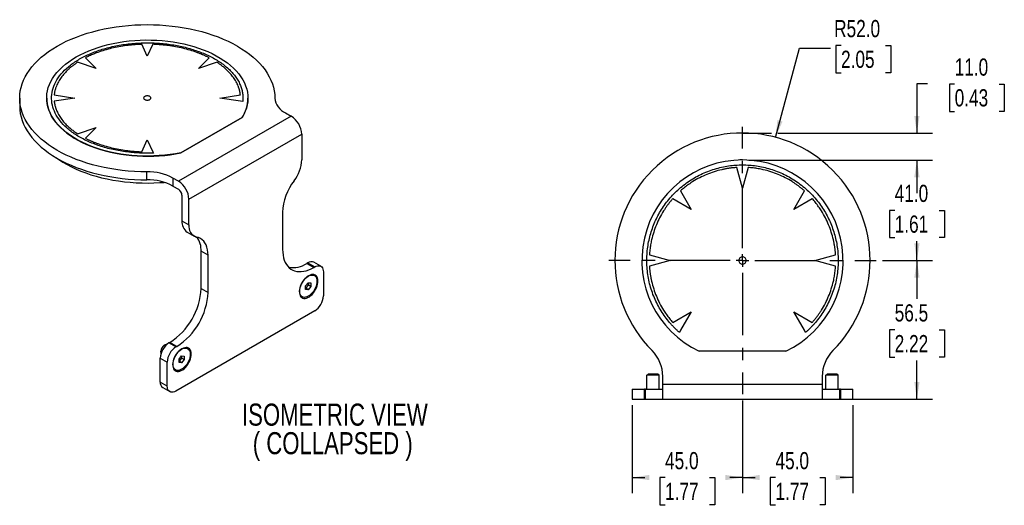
# Model space of a CAD drawing. Header units: millimetres. Extents: x 0 to 432, y 0 to 270.
# Tile 2 of 3: x 20 to 220, y 168 to 267. Entities that reach past the tile are written whole.
import ezdxf

# ---------------------------------------------------------------- set-up
doc = ezdxf.new("R2010")
doc.units = ezdxf.units.MM
doc.linetypes.add('CENTERX2', pattern=[20.32, 12.7, -2.54, 2.54, -2.54])
doc.layers.add('CENTER', color=40, linetype='CENTERX2')
doc.layers.add('DIMENSIONS', color=140, linetype='Continuous', lineweight=25)
doc.layers.add('TEXT', color=140, linetype='Continuous', lineweight=25)
doc.styles.add('SLDTEXTSTYLE0', font='TXT', dxfattribs={"width": 0.75})
doc.dimstyles.new('SLDDIMSTYLE1', dxfattribs={"dimtxt": 3.5, "dimasz": 3.5, "dimexe": 0, "dimexo": 0.0625, "dimgap": 0.875, "dimtad": 0, "dimtih": 1, "dimtoh": 1, "dimdec": 1, "dimlfac": 2, "dimrnd": 1e-09, "dimzin": 4, "dimdsep": 46, "dimtxsty": 'SLDTEXTSTYLE0', "dimsah": 1, "dimcen": 0.09, "dimadec": 0, "dimazin": 1, "dimtfac": 1, "dimtdec": 1, "dimtofl": 0, "dimtmove": 0, "dimatfit": 3, "dimfxl": 0, "dimfrac": 2, "dimtolj": 1, "dimtzin": 12, "dimarcsym": 0})
doc.dimstyles.new('SLDDIMSTYLE2', dxfattribs={"dimtxt": 3.5, "dimasz": 3.5, "dimexe": 0, "dimexo": 0.0625, "dimgap": 0.875, "dimtad": 0, "dimtih": 1, "dimtoh": 1, "dimdec": 1, "dimlfac": 2, "dimrnd": 1e-09, "dimzin": 4, "dimdsep": 46, "dimtxsty": 'SLDTEXTSTYLE0', "dimsah": 1, "dimcen": 0.09, "dimadec": 0, "dimazin": 1, "dimtfac": 1, "dimtdec": 1, "dimtmove": 0, "dimatfit": 0, "dimfxl": 0, "dimfrac": 2, "dimtolj": 1, "dimtzin": 12, "dimarcsym": 0})
doc.dimstyles.new('SLDDIMSTYLE3', dxfattribs={"dimtxt": 3.5, "dimasz": 3.5, "dimexe": 0, "dimexo": 0.0625, "dimgap": 0.875, "dimtad": 0, "dimtih": 1, "dimtoh": 1, "dimdec": 1, "dimlfac": 2, "dimrnd": 1e-09, "dimzin": 4, "dimdsep": 46, "dimtxsty": 'SLDTEXTSTYLE0', "dimsah": 1, "dimcen": 0, "dimadec": 0, "dimazin": 1, "dimtfac": 1, "dimtdec": 1, "dimtofl": 0, "dimtmove": 0, "dimatfit": 3, "dimfxl": 0, "dimfrac": 2, "dimtolj": 1, "dimtzin": 12, "dimarcsym": 0})
doc.dimstyles.new('SLDDIMSTYLE5', dxfattribs={"dimtxt": 3.5, "dimasz": 3.5, "dimexe": 0, "dimexo": 0.0625, "dimgap": 0.875, "dimtad": 0, "dimtih": 1, "dimtoh": 1, "dimdec": 1, "dimlfac": 2, "dimrnd": 1e-09, "dimzin": 12, "dimdsep": 46, "dimtxsty": 'SLDTEXTSTYLE0', "dimsah": 1, "dimcen": 0.09, "dimadec": 0, "dimazin": 3, "dimtfac": 1, "dimtdec": 1, "dimtofl": 0, "dimtmove": 0, "dimatfit": 3, "dimfxl": 0, "dimfrac": 2, "dimtolj": 1, "dimtzin": 12, "dimarcsym": 0})

# ---------------------------------------------------------------- blocks, each defined once
blk = doc.blocks.new('_D_15')
at = {"layer": 'DIMENSIONS'}
for p, q in [((168.25, 238.22), (205.7, 238.22)), ((202.52, 238.22), (202.52, 234.27)), ((197.99, 227.95), (196.93, 227.95)), ((196.93, 227.95), (196.93, 222.39)), ((207.05, 227.95), (208.11, 227.95)), ((208.11, 227.95), (208.11, 222.39)), ((196.93, 222.39), (197.99, 222.39)), ((202.52, 217.72), (202.52, 221.68)), ((208.11, 222.39), (207.05, 222.39)), ((195.52, 217.72), (205.7, 217.72))]:
    blk.add_line(p, q, dxfattribs=at)
for points in [[(202.52, 238.22), (201.98, 234.72), (203.06, 234.72)], [(202.52, 217.72), (203.06, 221.22), (201.98, 221.22)]]:
    blk.add_solid(points, dxfattribs=at)
at = {"layer": 'DIMENSIONS', "char_height": 3.5, "attachment_point": 1, "style": 'SLDTEXTSTYLE0'}
for s, insert in [('41.0', (197.99, 233.17)), ('1.61', (197.99, 226.9))]:
    blk.add_mtext(s, dxfattribs=dict(at, insert=insert))
blk = doc.blocks.new('_D_16')
at = {"layer": 'DIMENSIONS'}
for p, q in [((204.65, 253.72), (202.52, 253.72)), ((202.52, 253.72), (202.52, 243.72)), ((210.21, 253.7), (209.14, 253.7)), ((209.14, 253.7), (209.14, 248.14)), ((219.26, 253.7), (220.33, 253.7)), ((220.33, 253.7), (220.33, 248.14)), ((209.14, 248.14), (210.21, 248.14)), ((220.33, 248.14), (219.26, 248.14)), ((174.15, 243.72), (205.7, 243.72)), ((168.25, 238.22), (205.7, 238.22)), ((202.52, 238.22), (202.52, 231.49))]:
    blk.add_line(p, q, dxfattribs=at)
for points in [[(202.52, 243.72), (203.06, 247.22), (201.98, 247.22)], [(202.52, 238.22), (201.98, 234.72), (203.06, 234.72)]]:
    blk.add_solid(points, dxfattribs=at)
at = {"layer": 'DIMENSIONS', "char_height": 3.5, "attachment_point": 1, "style": 'SLDTEXTSTYLE0'}
for s, insert in [('11.0', (210.21, 258.92)), ('0.43', (210.21, 252.65))]:
    blk.add_mtext(s, dxfattribs=dict(at, insert=insert))
blk = doc.blocks.new('_D_17')
at = {"layer": 'DIMENSIONS'}
for p, q in [((173.71, 242.84), (178.58, 261.03)), ((178.58, 261.03), (184.93, 261.03)), ((187.06, 261.55), (186, 261.55)), ((186, 261.55), (186, 255.99)), ((196.12, 261.55), (197.18, 261.55)), ((197.18, 261.55), (197.18, 255.99)), ((186, 255.99), (187.06, 255.99)), ((197.18, 255.99), (196.12, 255.99))]:
    blk.add_line(p, q, dxfattribs=at)
blk.add_solid([(173.71, 242.84), (175.13, 246.08), (174.09, 246.36)], dxfattribs=at)
at = {"layer": 'DIMENSIONS', "char_height": 3.5, "attachment_point": 1, "style": 'SLDTEXTSTYLE0'}
for s, insert in [('R52.0', (185.65, 266.77)), ('2.05', (187.06, 260.51))]:
    blk.add_mtext(s, dxfattribs=dict(at, insert=insert))
blk = doc.blocks.new('_D_18')
at = {"layer": 'DIMENSIONS'}
for p, q in [((195.52, 217.72), (205.7, 217.72)), ((202.52, 217.72), (202.52, 209.89)), ((197.99, 203.57), (196.93, 203.57)), ((196.93, 203.57), (196.93, 198.02)), ((207.05, 203.57), (208.11, 203.57)), ((208.11, 203.57), (208.11, 198.02)), ((196.93, 198.02), (197.99, 198.02)), ((202.52, 189.47), (202.52, 197.31)), ((208.11, 198.02), (207.05, 198.02)), ((188.25, 189.47), (205.7, 189.47))]:
    blk.add_line(p, q, dxfattribs=at)
for points in [[(202.52, 217.72), (201.98, 214.22), (203.06, 214.22)], [(202.52, 189.47), (203.06, 192.97), (201.98, 192.97)]]:
    blk.add_solid(points, dxfattribs=at)
at = {"layer": 'DIMENSIONS', "char_height": 3.5, "attachment_point": 1, "style": 'SLDTEXTSTYLE0'}
for s, insert in [('56.5', (197.99, 208.8)), ('2.22', (197.99, 202.53))]:
    blk.add_mtext(s, dxfattribs=dict(at, insert=insert))
blk = doc.blocks.new('_D_19')
at = {"layer": 'DIMENSIONS'}
for p, q in [((166.98, 189.18), (166.98, 170.3)), ((189.48, 188.2), (189.48, 170.3)), ((166.98, 173.47), (169.57, 173.47)), ((173.7, 173.45), (172.63, 173.45)), ((172.63, 173.45), (172.63, 167.89)), ((182.75, 173.45), (183.82, 173.45)), ((183.82, 173.45), (183.82, 167.89)), ((189.48, 173.47), (186.89, 173.47)), ((172.63, 167.89), (173.7, 167.89)), ((183.82, 167.89), (182.75, 167.89))]:
    blk.add_line(p, q, dxfattribs=at)
for points in [[(166.98, 173.47), (170.48, 172.94), (170.48, 174.01)], [(189.48, 173.47), (185.98, 174.01), (185.98, 172.94)]]:
    blk.add_solid(points, dxfattribs=at)
at = {"layer": 'DIMENSIONS', "char_height": 3.5, "attachment_point": 1, "style": 'SLDTEXTSTYLE0'}
for s, insert in [('45.0', (173.7, 178.67)), ('1.77', (173.7, 172.4))]:
    blk.add_mtext(s, dxfattribs=dict(at, insert=insert))
blk = doc.blocks.new('_D_20')
at = {"layer": 'DIMENSIONS'}
for p, q in [((166.98, 189.18), (166.98, 170.3)), ((144.48, 188.2), (144.48, 170.3)), ((144.48, 173.47), (147.07, 173.47)), ((151.2, 173.45), (150.13, 173.45)), ((150.13, 173.45), (150.13, 167.89)), ((160.25, 173.45), (161.32, 173.45)), ((161.32, 173.45), (161.32, 167.89)), ((166.98, 173.47), (164.39, 173.47)), ((150.13, 167.89), (151.2, 167.89)), ((161.32, 167.89), (160.25, 167.89))]:
    blk.add_line(p, q, dxfattribs=at)
for points in [[(144.48, 173.47), (147.98, 172.94), (147.98, 174.01)], [(166.98, 173.47), (163.48, 174.01), (163.48, 172.94)]]:
    blk.add_solid(points, dxfattribs=at)
at = {"layer": 'DIMENSIONS', "char_height": 3.5, "attachment_point": 1, "style": 'SLDTEXTSTYLE0'}
for s, insert in [('45.0', (151.2, 178.67)), ('1.77', (151.2, 172.4))]:
    blk.add_mtext(s, dxfattribs=dict(at, insert=insert))
blk = doc.blocks.new('SW_CENTERMARKSYMBOL_4')
at = {"layer": 'CENTER', "color": 0}
for p, q in [((0, 2.54), (0, 27.27)), ((-2.54, 0), (-27.27, 0)), ((0, 0), (-1.27, 0)), ((0, 0), (0, 1.27)), ((0, 0), (0, -1.27)), ((0, 0), (1.27, 0)), ((2.54, 0), (27.27, 0)), ((0, -2.54), (0, -27.27))]:
    blk.add_line(p, q, dxfattribs=at)
blk = doc.blocks.new('SW_NOTE_0_6')
at = {"layer": 'TEXT', "color": 0, "char_height": 4.5, "attachment_point": 2, "style": 'SLDTEXTSTYLE0'}
for s, insert in [('ISOMETRIC VIEW', (23.41, 5.8)), ('( COLLAPSED )', (22.98, -0.02))]:
    blk.add_mtext(s, dxfattribs=dict(at, insert=insert))

msp = doc.modelspace()

# ---------------------------------------------------------------- linework, layer by layer
for p, q in [((45.685, 259.375), (44.555, 261.809)), ((46.814, 261.809), (45.685, 259.375)), ((33.072, 259.063), (35.255, 256.881)), ((56.114, 256.881), (58.297, 259.063)), ((35.255, 256.881), (31.474, 258.141)), ((59.895, 258.141), (56.114, 256.881)), ((19.685, 250.819), (19.685, 249.186)), ((25.185, 250.86), (25.185, 250.819)), ((26.718, 251.512), (30.935, 250.86)), ((30.935, 250.86), (26.718, 250.208)), ((60.435, 250.86), (64.651, 251.512)), ((64.651, 250.208), (60.435, 250.86)), ((66.185, 250.819), (66.185, 250.86)), ((65.144, 250.131), (64.651, 250.208)), ((75.029, 247.145), (52.048, 233.879)), ((65.011, 246.913), (52.521, 239.703)), ((52.521, 239.662), (65.011, 246.872)), ((65.011, 246.872), (65.011, 246.913)), ((73.881, 247.808), (75.029, 247.145)), ((31.474, 243.579), (35.255, 244.839)), ((35.255, 244.839), (33.072, 242.656)), ((54.17, 230.204), (77.151, 243.471)), ((77.151, 243.471), (77.151, 238.268)), ((44.555, 239.911), (45.685, 242.345)), ((45.685, 242.345), (46.814, 239.911)), ((46.814, 239.911), (46.946, 239.626)), ((52.521, 239.703), (52.521, 239.662)), ((45.616, 234.176), (45.616, 235.81)), ((166.977, 232.475), (165.847, 236.691)), ((168.106, 236.691), (166.977, 232.475)), ((52.048, 233.879), (50.9, 234.541)), ((50.9, 234.541), (50.9, 232.908)), ((50.9, 232.908), (52.048, 232.245)), ((52.756, 231.021), (52.756, 225.817)), ((154.364, 231.935), (156.547, 228.155)), ((177.406, 228.155), (179.589, 231.935)), ((54.17, 225.001), (54.17, 230.204)), ((156.547, 228.155), (152.766, 230.337)), ((181.187, 230.337), (177.406, 228.155)), ((73.262, 227.566), (73.262, 219.996)), ((52.756, 225.817), (54.17, 225.001)), ((53.791, 223.528), (55.206, 222.712)), ((58.059, 218.79), (56.645, 219.606)), ((56.645, 212.036), (56.645, 219.606)), ((58.059, 211.219), (58.059, 218.79)), ((148.01, 218.855), (152.227, 217.725)), ((181.727, 217.725), (185.943, 218.855)), ((78.388, 217.239), (78.211, 217.137)), ((78.211, 217.137), (79.626, 216.321)), ((78.388, 217.239), (79.802, 216.423)), ((81.052, 216.547), (79.638, 217.363)), ((152.227, 217.725), (148.01, 216.595)), ((185.943, 216.595), (181.727, 217.725)), ((79.626, 216.321), (79.802, 216.423)), ((81.57, 215.402), (81.57, 210.503)), ((77.958, 212.531), (78.494, 213.198)), ((78.5, 212.741), (77.964, 212.075)), ((78.494, 213.198), (79.03, 213.15)), ((78.5, 213.197), (78.5, 212.741)), ((79.03, 212.435), (78.5, 212.741)), ((79.03, 213.15), (79.03, 212.435)), ((79.744, 214.648), (79.691, 214.679)), ((56.645, 212.036), (58.059, 211.219)), ((76.727, 211.463), (76.677, 211.491)), ((77.958, 211.816), (77.958, 212.531)), ((77.964, 212.075), (77.958, 212.075)), ((78.494, 211.769), (77.958, 211.816)), ((78.494, 211.769), (77.964, 212.075)), ((79.03, 212.435), (78.494, 211.769)), ((77.191, 210.349), (77.244, 210.318)), ((79.802, 207.441), (51.518, 191.113)), ((152.766, 205.112), (156.547, 207.295)), ((156.547, 207.295), (154.364, 203.515)), ((179.589, 203.515), (177.406, 207.295)), ((177.406, 207.295), (181.187, 205.112)), ((154.364, 203.515), (154.109, 203.073)), ((179.844, 203.073), (179.589, 203.515)), ((50.281, 201.013), (50.104, 200.911)), ((51.518, 200.095), (50.104, 200.911)), ((51.695, 200.197), (50.281, 201.013)), ((48.442, 199.012), (48.442, 199.216)), ((48.551, 198.949), (48.442, 199.012)), ((49.326, 200.543), (49.149, 200.441)), ((51.518, 200.095), (51.695, 200.197)), ((53.935, 199.749), (53.882, 199.779)), ((175.808, 199.225), (158.145, 199.225)), ((48.336, 197.849), (49.75, 197.033)), ((48.336, 192.95), (48.336, 197.849)), ((49.75, 192.133), (49.75, 197.033)), ((52.149, 197.632), (52.685, 198.298)), ((52.149, 196.917), (52.149, 197.632)), ((52.155, 197.175), (52.149, 197.176)), ((52.685, 196.869), (52.149, 196.917)), ((52.69, 197.842), (52.155, 197.175)), ((52.685, 196.869), (52.155, 197.175)), ((52.685, 198.298), (53.221, 198.25)), ((53.221, 197.536), (52.685, 196.869)), ((52.69, 198.298), (52.69, 197.842)), ((53.221, 197.536), (52.69, 197.842)), ((53.221, 198.25), (53.221, 197.536)), ((50.917, 196.563), (50.868, 196.592)), ((51.382, 195.449), (51.435, 195.418)), ((49.75, 192.133), (48.336, 192.95)), ((147.477, 194.325), (147.727, 194.575)), ((149.977, 194.325), (147.477, 194.325)), ((147.477, 191.475), (147.477, 194.325)), ((149.727, 194.575), (147.727, 194.575)), ((149.977, 194.325), (149.727, 194.575)), ((149.977, 191.475), (149.977, 194.325)), ((150.727, 192.475), (150.727, 194.099)), ((183.227, 194.099), (183.227, 192.475)), ((183.977, 194.325), (184.227, 194.575)), ((186.477, 194.325), (183.977, 194.325)), ((183.977, 191.475), (183.977, 194.325)), ((186.227, 194.575), (184.227, 194.575)), ((186.477, 194.325), (186.227, 194.575)), ((186.477, 191.475), (186.477, 194.325)), ((48.854, 191.805), (50.268, 190.989)), ((144.477, 191.475), (144.477, 189.475)), ((144.477, 191.475), (146.977, 191.475)), ((146.977, 189.475), (146.977, 191.475)), ((147.227, 191.475), (146.977, 191.475)), ((147.227, 189.475), (147.227, 191.475)), ((147.227, 191.475), (150.727, 191.475)), ((183.227, 192.475), (150.727, 192.475)), ((150.727, 189.475), (150.727, 192.475)), ((183.227, 192.475), (183.227, 189.475)), ((183.227, 191.475), (186.727, 191.475)), ((186.727, 191.475), (186.727, 189.475)), ((186.977, 191.475), (186.727, 191.475)), ((186.977, 191.475), (186.977, 189.475)), ((186.977, 191.475), (189.477, 191.475)), ((189.477, 189.475), (189.477, 191.475)), ((144.477, 189.475), (146.977, 189.475)), ((146.977, 189.475), (147.227, 189.475)), ((147.227, 189.475), (150.727, 189.475)), ((150.727, 189.475), (183.227, 189.475)), ((183.227, 189.475), (186.727, 189.475)), ((186.727, 189.475), (186.977, 189.475)), ((186.977, 189.475), (189.477, 189.475))]:
    msp.add_line(p, q)
at = {"flags": 128}
for points in [[(45.616, 235.81), (44.342, 235.83), (43.071, 235.886), (41.806, 235.977), (40.551, 236.105), (39.308, 236.268), (38.08, 236.466), (36.871, 236.698), (35.682, 236.965), (34.518, 237.264), (33.381, 237.597), (32.273, 237.961), (31.197, 238.355), (30.157, 238.78), (29.153, 239.234), (28.189, 239.716), (27.268, 240.224), (26.39, 240.758), (25.559, 241.316), (24.777, 241.897), (24.044, 242.499), (23.364, 243.122), (22.737, 243.762), (22.166, 244.42), (21.651, 245.093), (21.193, 245.78), (20.795, 246.479), (20.456, 247.189), (20.179, 247.907), (19.962, 248.632), (19.807, 249.362), (19.715, 250.096), (19.685, 250.832), (19.717, 251.568), (19.812, 252.302), (19.969, 253.032), (20.187, 253.757), (20.467, 254.475), (20.808, 255.184), (21.209, 255.882), (21.668, 256.569), (22.185, 257.242), (22.759, 257.899), (23.387, 258.539), (24.069, 259.161), (24.804, 259.762), (25.588, 260.342), (26.421, 260.899), (27.3, 261.432), (28.223, 261.94), (29.188, 262.42), (30.193, 262.873), (31.235, 263.297), (32.312, 263.691), (33.421, 264.054), (34.559, 264.385), (35.724, 264.683), (36.913, 264.949), (38.124, 265.18), (39.352, 265.376), (40.595, 265.538), (41.851, 265.664), (43.116, 265.755), (44.388, 265.81), (45.662, 265.828), (46.936, 265.811), (48.208, 265.758), (49.473, 265.668), (50.729, 265.543), (51.973, 265.383), (53.202, 265.187), (54.413, 264.957), (55.603, 264.693), (56.769, 264.396), (57.908, 264.066), (59.018, 263.704), (60.096, 263.312), (61.14, 262.889), (62.146, 262.437), (63.112, 261.957), (64.037, 261.451), (64.918, 260.919), (65.752, 260.362), (66.538, 259.783), (67.274, 259.182), (67.958, 258.561), (68.589, 257.922), (69.165, 257.265), (69.684, 256.593), (70.145, 255.907), (70.548, 255.209), (70.89, 254.5), (71.173, 253.783), (71.394, 253.058), (71.553, 252.328), (71.65, 251.594), (71.684, 250.858)], [(52.521, 239.703), (51.448, 239.503), (50.357, 239.337), (49.252, 239.206), (48.137, 239.11), (47.014, 239.05), (45.887, 239.026), (44.759, 239.037), (43.634, 239.085), (42.515, 239.168), (41.406, 239.286), (40.31, 239.439), (39.23, 239.627), (38.17, 239.849), (37.132, 240.104), (36.121, 240.392), (35.138, 240.712), (34.187, 241.062), (33.271, 241.442), (32.393, 241.85), (31.554, 242.286), (30.759, 242.747), (30.009, 243.234), (29.306, 243.743), (28.653, 244.274), (28.051, 244.824), (27.503, 245.393), (27.009, 245.979), (26.573, 246.579), (26.194, 247.192), (25.874, 247.817), (25.614, 248.45), (25.415, 249.091), (25.277, 249.737), (25.201, 250.387), (25.187, 251.038), (25.235, 251.689), (25.345, 252.337), (25.516, 252.98), (25.749, 253.617), (26.042, 254.246), (26.394, 254.864), (26.805, 255.471), (27.272, 256.063), (27.796, 256.64), (28.374, 257.199), (29.004, 257.739), (29.685, 258.258), (30.414, 258.755), (31.189, 259.228), (32.008, 259.676), (32.869, 260.096), (33.768, 260.489), (34.703, 260.853), (35.672, 261.187), (36.671, 261.489), (37.697, 261.759), (38.748, 261.996), (39.819, 262.199), (40.908, 262.369), (42.012, 262.503), (43.127, 262.602), (44.249, 262.665), (45.376, 262.693), (46.504, 262.685), (47.629, 262.641), (48.748, 262.561), (49.858, 262.446), (50.956, 262.296), (52.037, 262.112), (53.1, 261.893), (54.14, 261.641), (55.154, 261.356), (56.14, 261.039), (57.094, 260.692), (58.013, 260.315), (58.895, 259.909), (59.737, 259.476), (60.537, 259.017), (61.291, 258.533), (61.999, 258.026), (62.657, 257.497), (63.263, 256.948), (63.817, 256.381), (64.315, 255.797), (64.758, 255.198), (65.142, 254.586), (65.467, 253.962), (65.733, 253.33), (65.938, 252.689), (66.082, 252.044), (66.164, 251.394), (66.184, 250.743), (66.141, 250.093), (66.037, 249.444), (65.872, 248.8), (65.645, 248.162), (65.358, 247.533), (65.011, 246.913)], [(25.185, 250.819), (25.201, 250.346), (25.277, 249.697), (25.415, 249.05), (25.614, 248.409), (25.874, 247.776), (26.194, 247.152), (26.573, 246.538), (27.009, 245.938), (27.503, 245.352), (28.051, 244.783), (28.653, 244.233), (29.306, 243.702), (30.009, 243.193), (30.759, 242.707), (31.554, 242.245), (32.393, 241.809), (33.271, 241.401), (34.187, 241.021), (35.138, 240.671), (36.121, 240.351), (37.132, 240.064), (38.17, 239.808), (39.23, 239.586), (40.31, 239.399), (41.406, 239.245), (42.515, 239.127), (43.634, 239.044), (44.759, 238.997), (45.887, 238.985), (47.014, 239.009), (48.137, 239.07), (49.252, 239.165), (50.357, 239.296), (51.448, 239.462), (52.521, 239.662)], [(19.685, 249.186), (19.715, 248.463), (19.807, 247.729), (19.962, 246.999), (20.179, 246.274), (20.456, 245.556), (20.795, 244.846), (21.193, 244.147), (21.651, 243.46), (22.166, 242.787), (22.737, 242.129), (23.364, 241.488), (24.044, 240.866), (24.777, 240.264), (25.559, 239.683), (26.39, 239.125), (27.268, 238.591), (28.189, 238.083), (29.153, 237.601), (30.157, 237.147), (31.197, 236.722), (32.273, 236.327), (33.381, 235.963), (34.518, 235.631), (35.682, 235.332), (36.871, 235.065), (38.08, 234.833), (39.308, 234.635), (40.551, 234.472), (41.806, 234.344), (43.071, 234.252), (44.342, 234.196), (45.616, 234.176)], [(27.163, 238.652), (27.654, 238.31), (28.467, 237.79), (29.325, 237.295), (30.226, 236.826), (31.166, 236.384), (32.145, 235.97), (33.159, 235.586), (34.206, 235.232), (35.282, 234.909), (36.386, 234.618), (37.514, 234.361), (38.663, 234.137), (39.831, 233.947), (41.014, 233.792), (42.209, 233.671), (43.413, 233.587), (44.623, 233.537), (45.836, 233.524), (47.049, 233.546), (48.258, 233.604), (49.123, 233.668)], [(58.059, 218.79), (58.034, 219.372), (57.958, 219.92), (57.833, 220.428), (57.66, 220.891), (57.439, 221.305), (57.175, 221.665), (56.868, 221.97), (56.522, 222.214), (56.14, 222.397), (55.725, 222.517)], [(73.262, 219.996), (73.283, 219.401), (73.348, 218.836), (73.456, 218.304), (73.606, 217.809), (73.798, 217.353), (74.029, 216.941), (74.298, 216.575), (74.604, 216.257), (74.944, 215.989), (75.315, 215.775), (75.717, 215.614), (76.145, 215.508), (76.597, 215.458), (77.069, 215.464), (77.559, 215.526), (78.063, 215.644), (78.578, 215.816), (79.1, 216.042), (79.626, 216.321)], [(78.565, 214.626), (78.276, 214.434), (77.994, 214.195), (77.726, 213.915), (77.477, 213.601), (77.253, 213.259), (77.061, 212.898), (76.903, 212.526), (76.785, 212.153), (76.708, 211.786), (76.675, 211.435), (76.686, 211.107), (76.741, 210.811), (76.839, 210.552), (76.977, 210.338), (77.153, 210.174), (77.362, 210.062), (77.598, 210.007), (77.858, 210.008), (78.134, 210.067), (78.42, 210.181), (78.71, 210.348), (78.996, 210.564), (79.272, 210.825), (79.532, 211.123), (79.768, 211.452), (79.977, 211.804), (80.153, 212.171), (80.291, 212.545), (80.389, 212.916), (80.444, 213.276), (80.455, 213.617), (80.422, 213.93), (80.345, 214.208), (80.227, 214.445), (80.069, 214.635), (79.877, 214.773), (79.653, 214.857), (79.404, 214.884), (79.136, 214.854), (78.854, 214.768), (78.565, 214.626)], [(76.727, 211.463), (76.748, 211.794), (76.813, 212.143), (76.919, 212.501), (77.064, 212.857), (77.244, 213.205), (77.455, 213.535), (77.692, 213.839), (77.948, 214.109), (78.218, 214.34), (78.494, 214.524), (78.771, 214.659), (79.041, 214.74), (79.297, 214.765), (79.533, 214.734), (79.744, 214.648), (79.924, 214.509), (80.069, 214.319), (80.176, 214.084), (80.24, 213.81), (80.262, 213.504), (80.24, 213.172), (80.176, 212.823), (80.069, 212.466), (79.924, 212.109), (79.744, 211.761), (79.533, 211.431), (79.297, 211.128), (79.041, 210.857), (78.771, 210.626), (78.494, 210.442), (78.218, 210.307), (77.948, 210.226), (77.692, 210.201), (77.455, 210.232), (77.244, 210.318), (77.064, 210.458), (76.919, 210.647), (76.813, 210.882), (76.748, 211.156), (76.727, 211.463)], [(79.802, 216.423), (80.079, 216.557), (80.349, 216.638), (80.605, 216.664), (80.841, 216.633), (81.052, 216.546), (81.233, 216.407), (81.378, 216.217), (81.484, 215.983), (81.548, 215.709), (81.57, 215.402)], [(48.442, 199.012), (48.464, 198.798), (48.48, 198.739)], [(52.756, 199.727), (52.467, 199.535), (52.185, 199.296), (51.916, 199.016), (51.667, 198.701), (51.444, 198.359), (51.251, 197.999), (51.094, 197.627), (50.975, 197.253), (50.899, 196.887), (50.865, 196.535), (50.877, 196.208), (50.932, 195.911), (51.03, 195.653), (51.168, 195.439), (51.343, 195.274), (51.552, 195.163), (51.789, 195.107), (52.049, 195.109), (52.325, 195.167), (52.611, 195.281), (52.9, 195.449), (53.187, 195.665), (53.463, 195.925), (53.722, 196.223), (53.959, 196.552), (54.168, 196.905), (54.343, 197.272), (54.482, 197.646), (54.579, 198.017), (54.635, 198.377), (54.646, 198.718), (54.612, 199.031), (54.536, 199.309), (54.417, 199.546), (54.26, 199.735), (54.067, 199.874), (53.844, 199.958), (53.595, 199.985), (53.326, 199.955), (53.044, 199.868), (52.756, 199.727)], [(50.917, 196.563), (50.939, 196.895), (51.004, 197.244), (51.11, 197.601), (51.255, 197.958), (51.435, 198.305), (51.646, 198.635), (51.882, 198.939), (52.139, 199.21), (52.408, 199.44), (52.685, 199.625), (52.961, 199.759), (53.231, 199.84), (53.487, 199.866), (53.724, 199.835), (53.935, 199.749), (54.115, 199.609), (54.26, 199.42), (54.366, 199.185), (54.431, 198.911), (54.453, 198.604), (54.431, 198.272), (54.366, 197.923), (54.26, 197.566), (54.115, 197.209), (53.935, 196.862), (53.724, 196.532), (53.487, 196.228), (53.231, 195.958), (52.961, 195.727), (52.685, 195.542), (52.408, 195.408), (52.139, 195.327), (51.882, 195.301), (51.646, 195.332), (51.435, 195.419), (51.255, 195.558), (51.11, 195.748), (51.004, 195.982), (50.939, 196.256), (50.917, 196.563)], [(51.518, 191.113), (51.242, 190.978), (50.972, 190.897), (50.716, 190.872), (50.479, 190.903), (50.268, 190.989), (50.088, 191.129), (49.943, 191.318), (49.837, 191.553), (49.772, 191.827), (49.75, 192.133)]]:
    msp.add_lwpolyline(points, dxfattribs=at)
for centre, radius, start, end in [((58.751, 250.881), 7.433, 327.3616, 359.51869), ((75.443, 251.249), 3.779, 185.93314, 245.58778), ((72.578, 243.28), 4.577, 2.38686, 57.61314), ((166.977, 217.725), 26, 315.14997, 224.85003), ((69.58, 238.596), 7.578, 322.53935, 357.5163), ((166.977, 217.725), 20.5, 295.51946, 244.48054), ((45.816, 224.999), 10.813, 61.95172, 91.05616), ((45.816, 223.365), 10.813, 61.95172, 91.05616), ((49.597, 230.014), 4.577, 2.38686, 57.61314), ((84.589, 227.084), 11.338, 142.49368, 177.56198), ((51.22, 230.951), 1.537, 2.60548, 57.39452), ((55.299, 225.59), 2.554, 174.87928, 233.80854), ((56.407, 224.673), 2.261, 171.6466, 252.45895), ((52.512, 219.906), 4.144, 355.8486, 39.02618), ((75.418, 221.326), 5.035, 259.20516, 303.69869), ((79.119, 216.23), 1.246, 65.39271, 125.91774), ((42.856, 212.648), 13.803, 302.54391, 357.45609), ((44.27, 211.832), 13.803, 302.54391, 357.45609), ((77.76, 210.662), 3.814, 302.38686, 357.61314), ((52.147, 197.69), 3.814, 122.38686, 177.61314), ((50.057, 199.077), 1.616, 101.06246, 182.28245), ((49.961, 199.156), 1.52, 122.28926, 177.71611), ((53.561, 196.874), 3.814, 122.38686, 177.61314), ((143.227, 194.099), 7.5, 0, 44.85003), ((190.727, 194.099), 7.5, 135.14997, 180), ((49.555, 192.812), 1.227, 173.54907, 235.13875)]:
    msp.add_arc(centre, radius, start, end)
for points, knots in [([(46.946, 239.626), (46.842, 239.623), (46.632, 239.615), (46.317, 239.608), (46.003, 239.604), (45.689, 239.602), (45.374, 239.604), (45.06, 239.608), (44.746, 239.615), (44.431, 239.625), (43.735, 239.655), (42.659, 239.728), (41.209, 239.892), (39.772, 240.121), (38.354, 240.416), (36.973, 240.776), (35.197, 241.338), (33.137, 242.184), (30.991, 243.393), (29.229, 244.744), (27.857, 246.201), (26.866, 247.757), (26.27, 249.413), (26.113, 251.142), (26.422, 252.885), (27.197, 254.579), (28.4, 256.165), (29.969, 257.593), (31.847, 258.848), (34.02, 259.932), (36.495, 260.838), (39.242, 261.532), (42.176, 261.98), (45.195, 262.158), (48.19, 262.067), (51.059, 261.724), (53.754, 261.151), (56.278, 260.36), (58.619, 259.342), (60.713, 258.103), (62.179, 256.914), (63.153, 255.889), (63.775, 255.092), (64.287, 254.273), (64.683, 253.444), (64.967, 252.606), (65.104, 251.937), (65.162, 251.438), (65.183, 251.112), (65.187, 250.785), (65.176, 250.458), (65.154, 250.24), (65.144, 250.131)], [0, 0, 0, 0, 0.00333864, 0.00667431, 0.01000788, 0.0133402, 0.01667216, 0.02000462, 0.02333846, 0.02667453, 0.03001371, 0.04554294, 0.06107494, 0.0769764, 0.09288069, 0.10897502, 0.12507223, 0.15723927, 0.18902141, 0.22006065, 0.25004827, 0.28003589, 0.31107513, 0.34285727, 0.37502432, 0.40719136, 0.4389735, 0.47001274, 0.50000036, 0.52998798, 0.56102722, 0.59280936, 0.6249764, 0.65714345, 0.68892559, 0.71996483, 0.74995245, 0.77994007, 0.81097931, 0.84276144, 0.87492849, 0.89102283, 0.90712003, 0.92302149, 0.93892578, 0.95445501, 0.96998701, 0.97599424, 0.98199409, 0.98799161, 0.99399189, 1, 1, 1, 1]), ([(44.555, 261.809), (44.45, 261.805), (44.241, 261.797), (43.927, 261.782), (43.615, 261.764), (43.303, 261.742), (42.991, 261.718), (42.681, 261.691), (42.371, 261.661), (42.062, 261.628), (41.754, 261.592), (41.03, 261.5), (39.903, 261.322), (38.405, 261.005), (36.958, 260.618), (35.882, 260.263), (35.143, 259.987), (34.711, 259.816), (34.288, 259.638), (33.873, 259.453), (33.467, 259.262), (33.204, 259.13), (33.072, 259.063)], [0, 0, 0, 0, 0.0248679, 0.049709, 0.0745301, 0.099338, 0.1241395, 0.1489415, 0.1737506, 0.1985738, 0.2234179, 0.2482896, 0.3741355, 0.5000025, 0.6258484, 0.7517154, 0.7931458, 0.8345143, 0.8758524, 0.9171917, 0.9585638, 1, 1, 1, 1]), ([(58.297, 259.063), (58.218, 259.103), (58.061, 259.183), (57.82, 259.3), (57.577, 259.415), (57.33, 259.527), (57.08, 259.637), (56.827, 259.745), (56.572, 259.85), (56.312, 259.952), (56.05, 260.053), (55.426, 260.283), (54.411, 260.618), (52.964, 261.005), (51.466, 261.322), (50.271, 261.51), (49.41, 261.617), (48.895, 261.672), (48.378, 261.719), (47.859, 261.758), (47.337, 261.788), (46.989, 261.802), (46.814, 261.809)], [0, 0, 0, 0, 0.0248679, 0.049709, 0.0745301, 0.099338, 0.1241395, 0.1489415, 0.1737506, 0.1985738, 0.2234179, 0.2482896, 0.3741355, 0.5000025, 0.6258484, 0.7517154, 0.7931458, 0.8345143, 0.8758524, 0.9171917, 0.9585638, 1, 1, 1, 1]), ([(31.474, 258.141), (31.405, 258.095), (31.267, 258.004), (31.064, 257.865), (30.865, 257.725), (30.671, 257.583), (30.48, 257.438), (30.294, 257.293), (30.112, 257.145), (29.934, 256.995), (29.76, 256.844), (29.361, 256.483), (28.782, 255.898), (28.11, 255.062), (27.562, 254.197), (27.236, 253.508), (27.051, 253.011), (26.955, 252.713), (26.874, 252.415), (26.807, 252.115), (26.753, 251.814), (26.73, 251.613), (26.718, 251.512)], [0, 0, 0, 0, 0.0248679, 0.049709, 0.0745301, 0.099338, 0.1241395, 0.1489415, 0.1737506, 0.1985738, 0.2234179, 0.2482896, 0.3741355, 0.5000025, 0.6258484, 0.7517154, 0.7931458, 0.8345143, 0.8758524, 0.9171917, 0.9585638, 1, 1, 1, 1]), ([(64.651, 251.512), (64.644, 251.572), (64.631, 251.693), (64.604, 251.874), (64.572, 252.055), (64.536, 252.235), (64.494, 252.414), (64.447, 252.594), (64.394, 252.773), (64.337, 252.951), (64.274, 253.129), (64.115, 253.547), (63.807, 254.197), (63.259, 255.062), (62.587, 255.897), (61.973, 256.518), (61.495, 256.945), (61.198, 257.195), (60.89, 257.439), (60.57, 257.678), (60.24, 257.913), (60.01, 258.065), (59.895, 258.141)], [0, 0, 0, 0, 0.0248679, 0.049709, 0.0745301, 0.099338, 0.1241395, 0.1489415, 0.1737506, 0.1985738, 0.2234179, 0.2482896, 0.3741355, 0.5000025, 0.6258484, 0.7517154, 0.7931458, 0.8345143, 0.8758524, 0.9171917, 0.9585638, 1, 1, 1, 1]), ([(45.154, 250.554), (45.088, 250.592), (44.975, 250.687), (44.913, 250.86), (44.975, 251.032), (45.141, 251.173), (45.386, 251.269), (45.685, 251.305), (45.983, 251.269), (46.228, 251.173), (46.394, 251.032), (46.456, 250.86), (46.394, 250.687), (46.228, 250.546), (45.983, 250.45), (45.685, 250.415), (45.386, 250.45), (45.221, 250.515), (45.154, 250.554)], [0, 0, 0, 0, 0.0600271, 0.125, 0.1899729, 0.25, 0.3100271, 0.375, 0.4399729, 0.5, 0.5600271, 0.625, 0.6899729, 0.75, 0.8100271, 0.875, 0.9399729, 1, 1, 1, 1]), ([(26.718, 250.208), (26.725, 250.147), (26.738, 250.026), (26.765, 249.845), (26.797, 249.665), (26.833, 249.485), (26.875, 249.305), (26.922, 249.126), (26.975, 248.947), (27.032, 248.769), (27.095, 248.591), (27.254, 248.173), (27.562, 247.522), (28.11, 246.658), (28.782, 245.822), (29.396, 245.201), (29.874, 244.774), (30.171, 244.525), (30.479, 244.281), (30.799, 244.041), (31.129, 243.807), (31.359, 243.655), (31.474, 243.579)], [0, 0, 0, 0, 0.0248679, 0.049709, 0.0745301, 0.099338, 0.1241395, 0.1489415, 0.1737506, 0.1985738, 0.2234179, 0.2482896, 0.3741355, 0.5000025, 0.6258484, 0.7517154, 0.7931458, 0.8345143, 0.8758524, 0.9171917, 0.9585638, 1, 1, 1, 1]), ([(33.072, 242.656), (33.151, 242.616), (33.308, 242.537), (33.549, 242.42), (33.792, 242.305), (34.039, 242.192), (34.289, 242.083), (34.542, 241.975), (34.798, 241.87), (35.057, 241.767), (35.319, 241.667), (35.943, 241.437), (36.958, 241.102), (38.405, 240.714), (39.903, 240.398), (41.098, 240.209), (41.959, 240.103), (42.474, 240.048), (42.991, 240.001), (43.51, 239.962), (44.032, 239.931), (44.38, 239.918), (44.555, 239.911)], [0, 0, 0, 0, 0.02486791, 0.04970903, 0.07453014, 0.09933804, 0.12413954, 0.14894147, 0.17375063, 0.19857384, 0.2234179, 0.24828958, 0.37413548, 0.50000247, 0.62584837, 0.75171535, 0.79314577, 0.83451429, 0.87585243, 0.91719173, 0.95856376, 1, 1, 1, 1]), ([(154.109, 203.073), (154.031, 203.143), (153.873, 203.282), (153.642, 203.495), (153.414, 203.712), (153.19, 203.933), (152.97, 204.157), (152.753, 204.384), (152.539, 204.616), (152.33, 204.85), (151.873, 205.378), (151.203, 206.229), (150.378, 207.456), (149.642, 208.752), (149.001, 210.116), (148.465, 211.532), (147.898, 213.477), (147.477, 215.97), (147.441, 218.969), (147.849, 221.87), (148.665, 224.624), (149.87, 227.232), (151.477, 229.681), (153.483, 231.91), (155.837, 233.826), (158.46, 235.353), (161.253, 236.445), (164.112, 237.085), (166.977, 237.293), (169.841, 237.085), (172.7, 236.445), (175.494, 235.353), (178.116, 233.826), (180.47, 231.91), (182.476, 229.681), (184.084, 227.232), (185.289, 224.624), (186.104, 221.87), (186.512, 218.969), (186.476, 215.97), (186.055, 213.477), (185.488, 211.533), (184.952, 210.117), (184.311, 208.752), (183.576, 207.456), (182.751, 206.229), (182.028, 205.313), (181.458, 204.661), (181.072, 204.246), (180.675, 203.843), (180.267, 203.45), (179.985, 203.199), (179.844, 203.073)], [0, 0, 0, 0, 0.00333864, 0.00667431, 0.01000788, 0.0133402, 0.01667216, 0.02000462, 0.02333846, 0.02667453, 0.03001371, 0.04554294, 0.06107494, 0.0769764, 0.09288069, 0.10897502, 0.12507223, 0.15723927, 0.18902141, 0.22006065, 0.25004827, 0.28003589, 0.31107513, 0.34285727, 0.37502432, 0.40719136, 0.4389735, 0.47001274, 0.50000036, 0.52998798, 0.56102722, 0.59280936, 0.6249764, 0.65714345, 0.68892559, 0.71996483, 0.74995245, 0.77994007, 0.81097931, 0.84276144, 0.87492849, 0.89102283, 0.90712003, 0.92302149, 0.93892578, 0.95445501, 0.96998701, 0.97599424, 0.98199409, 0.98799161, 0.99399189, 1, 1, 1, 1]), ([(165.847, 236.691), (165.742, 236.684), (165.533, 236.671), (165.219, 236.644), (164.907, 236.613), (164.595, 236.576), (164.283, 236.534), (163.973, 236.487), (163.663, 236.435), (163.354, 236.377), (163.046, 236.315), (162.322, 236.155), (161.195, 235.847), (159.697, 235.299), (158.25, 234.628), (157.174, 234.014), (156.435, 233.535), (156.003, 233.239), (155.58, 232.931), (155.165, 232.611), (154.759, 232.28), (154.496, 232.05), (154.364, 231.935)], [0, 0, 0, 0, 0.0248679, 0.049709, 0.0745301, 0.099338, 0.1241395, 0.1489415, 0.1737506, 0.1985738, 0.2234179, 0.2482896, 0.3741355, 0.5000025, 0.6258484, 0.7517154, 0.7931458, 0.8345143, 0.8758524, 0.9171917, 0.9585638, 1, 1, 1, 1]), ([(179.589, 231.935), (179.51, 232.004), (179.353, 232.143), (179.112, 232.345), (178.869, 232.544), (178.622, 232.739), (178.372, 232.929), (178.12, 233.115), (177.864, 233.297), (177.604, 233.475), (177.342, 233.649), (176.718, 234.048), (175.703, 234.628), (174.256, 235.299), (172.758, 235.847), (171.563, 236.174), (170.702, 236.358), (170.187, 236.454), (169.67, 236.536), (169.151, 236.602), (168.629, 236.656), (168.281, 236.679), (168.106, 236.691)], [0, 0, 0, 0, 0.0248679, 0.049709, 0.0745301, 0.099338, 0.1241395, 0.1489415, 0.1737506, 0.1985738, 0.2234179, 0.2482896, 0.3741355, 0.5000025, 0.6258484, 0.7517154, 0.7931458, 0.8345143, 0.8758524, 0.9171917, 0.9585638, 1, 1, 1, 1]), ([(152.766, 230.337), (152.697, 230.258), (152.559, 230.101), (152.356, 229.86), (152.157, 229.617), (151.963, 229.37), (151.772, 229.121), (151.586, 228.868), (151.404, 228.612), (151.226, 228.353), (151.052, 228.09), (150.653, 227.466), (150.074, 226.451), (149.402, 225.004), (148.854, 223.506), (148.528, 222.312), (148.343, 221.45), (148.247, 220.935), (148.166, 220.418), (148.099, 219.899), (148.046, 219.378), (148.022, 219.029), (148.01, 218.855)], [0, 0, 0, 0, 0.0248679, 0.049709, 0.0745301, 0.099338, 0.1241395, 0.1489415, 0.1737506, 0.1985738, 0.2234179, 0.2482896, 0.3741355, 0.5000025, 0.6258484, 0.7517154, 0.7931458, 0.8345143, 0.8758524, 0.9171917, 0.9585638, 1, 1, 1, 1]), ([(185.943, 218.855), (185.936, 218.959), (185.923, 219.169), (185.896, 219.482), (185.864, 219.795), (185.828, 220.107), (185.786, 220.418), (185.739, 220.728), (185.686, 221.038), (185.629, 221.347), (185.566, 221.655), (185.407, 222.379), (185.099, 223.506), (184.551, 225.004), (183.879, 226.451), (183.265, 227.527), (182.787, 228.266), (182.49, 228.698), (182.182, 229.121), (181.862, 229.536), (181.532, 229.942), (181.302, 230.205), (181.187, 230.337)], [0, 0, 0, 0, 0.0248679, 0.049709, 0.0745301, 0.099338, 0.1241395, 0.1489415, 0.1737506, 0.1985738, 0.2234179, 0.2482896, 0.3741355, 0.5000025, 0.6258484, 0.7517154, 0.7931458, 0.8345143, 0.8758524, 0.9171917, 0.9585638, 1, 1, 1, 1]), ([(166.227, 217.725), (166.227, 217.819), (166.264, 218.015), (166.431, 218.27), (166.686, 218.437), (166.977, 218.493), (167.267, 218.437), (167.522, 218.27), (167.689, 218.015), (167.745, 217.725), (167.689, 217.434), (167.522, 217.179), (167.267, 217.012), (166.977, 216.957), (166.686, 217.012), (166.431, 217.179), (166.264, 217.434), (166.227, 217.631), (166.227, 217.725)], [0, 0, 0, 0, 0.0600271, 0.125, 0.1899729, 0.25, 0.3100271, 0.375, 0.4399729, 0.5, 0.5600271, 0.625, 0.6899729, 0.75, 0.8100271, 0.875, 0.9399729, 1, 1, 1, 1]), ([(148.01, 216.595), (148.017, 216.49), (148.03, 216.281), (148.057, 215.968), (148.089, 215.655), (148.125, 215.343), (148.167, 215.032), (148.214, 214.721), (148.267, 214.412), (148.324, 214.102), (148.387, 213.794), (148.546, 213.071), (148.854, 211.943), (149.402, 210.445), (150.074, 208.998), (150.688, 207.923), (151.166, 207.183), (151.463, 206.751), (151.771, 206.328), (152.091, 205.914), (152.421, 205.507), (152.651, 205.244), (152.766, 205.112)], [0, 0, 0, 0, 0.02486791, 0.04970903, 0.07453014, 0.09933804, 0.12413954, 0.14894147, 0.17375063, 0.19857384, 0.2234179, 0.24828958, 0.37413548, 0.50000247, 0.62584837, 0.75171535, 0.79314577, 0.83451429, 0.87585243, 0.91719173, 0.95856376, 1, 1, 1, 1]), ([(181.187, 205.112), (181.256, 205.191), (181.394, 205.349), (181.597, 205.589), (181.796, 205.833), (181.991, 206.079), (182.181, 206.329), (182.367, 206.582), (182.549, 206.838), (182.727, 207.097), (182.901, 207.359), (183.3, 207.983), (183.879, 208.998), (184.551, 210.445), (185.099, 211.943), (185.426, 213.138), (185.61, 213.999), (185.706, 214.514), (185.787, 215.031), (185.854, 215.551), (185.908, 216.072), (185.931, 216.421), (185.943, 216.595)], [0, 0, 0, 0, 0.0248679, 0.049709, 0.0745301, 0.099338, 0.1241395, 0.1489415, 0.1737506, 0.1985738, 0.2234179, 0.2482896, 0.3741355, 0.5000025, 0.6258484, 0.7517154, 0.7931458, 0.8345143, 0.8758524, 0.9171917, 0.9585638, 1, 1, 1, 1])]:
    msp.add_open_spline(points, degree=3, knots=knots)
at = {"layer": 'DIMENSIONS'}
for p, q in [((166.977, 243.725), (172.882, 243.725)), ((166.977, 238.225), (166.407, 238.225))]:
    msp.add_line(p, q, dxfattribs=at)

# ---------------------------------------------------------------- block references
at = {"layer": 'CENTER'}
msp.add_blockref('SW_CENTERMARKSYMBOL_4', (166.977, 217.725), dxfattribs=at)
at = {"layer": 'TEXT'}
msp.add_blockref('SW_NOTE_0_6', (60.501, 182.751), dxfattribs=at)

# ---------------------------------------------------------------- dimensions: what is measured, and where the dimension line sits
at = {"layer": 'DIMENSIONS'}
dim = msp.add_radius_dim(center=(166.977, 217.725), mpoint=(173.706, 242.839), dimstyle='SLDDIMSTYLE3', dxfattribs=at)
dim.commit()
dim.dimension.update_dxf_attribs({"geometry": '_D_17', "text_midpoint": (191.59, 261.035), "dimtype": 164})
for base, p1, p2, dimstyle, picture, middle in [((202.52, 243.725), (166.977, 238.225), (172.882, 243.725), 'SLDDIMSTYLE2', '_D_16', (202.52, 253.725)), ((202.52, 217.725), (166.977, 238.225), (194.247, 217.725), 'SLDDIMSTYLE1', '_D_15', (202.52, 227.975)), ((202.52, 217.725), (186.977, 189.475), (194.247, 217.725), 'SLDDIMSTYLE5', '_D_18', (202.52, 203.6))]:
    dim = msp.add_linear_dim(base=base, p1=p1, p2=p2, angle=90, dimstyle=dimstyle, dxfattribs=at)
    dim.commit()
    dim.dimension.update_dxf_attribs({"geometry": picture, "text_midpoint": middle, "dimtype": 160})
for base, p2, picture, middle in [((144.477, 173.475), (144.477, 189.475), '_D_20', (155.727, 173.475)), ((189.477, 173.475), (189.477, 189.475), '_D_19', (178.227, 173.475))]:
    dim = msp.add_linear_dim(base=base, p1=(166.977, 190.455), p2=p2, dimstyle='SLDDIMSTYLE1', dxfattribs=at)
    dim.commit()
    dim.dimension.update_dxf_attribs({"geometry": picture, "text_midpoint": middle, "dimtype": 160})

doc.saveas('drawing.dxf')
